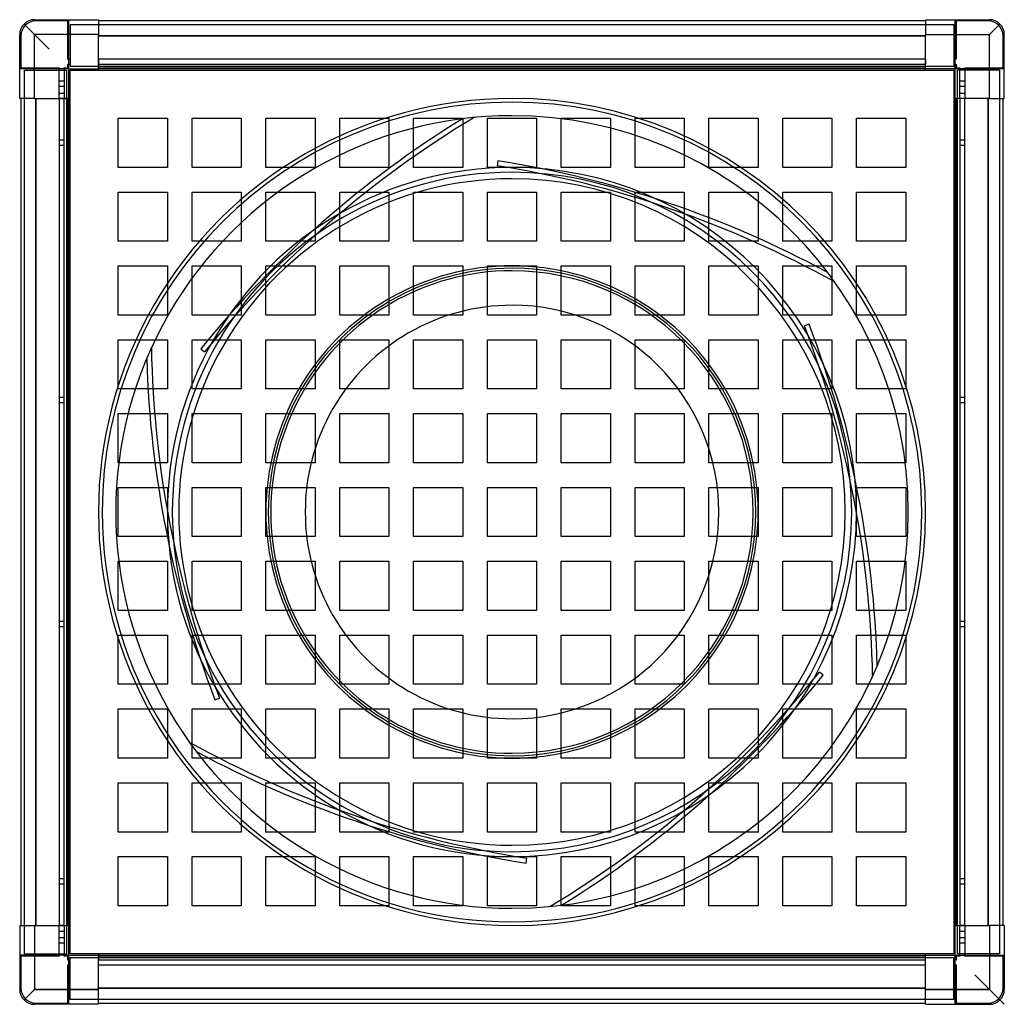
# Model space of a CAD drawing. Header units: millimetres. Extents: x -400 to 400, y -400 to 400.
import ezdxf

# ---------------------------------------------------------------- set-up
doc = ezdxf.new("R2010")
doc.units = ezdxf.units.MM
doc.layers.add('HIDDEN', color=7, linetype='Continuous')
doc.layers.add('THICK', color=7, linetype='Continuous')

msp = doc.modelspace()

# ---------------------------------------------------------------- linework, layer by layer
at = {"layer": 'HIDDEN'}
for p, q in [((-388, 388), (-396.49, 396.49)), ((-388, 400), (-388, 400)), ((-388, 400), (-388, 400)), ((-387, 399), (-387, 399)), ((-361, 399), (-387, 399)), ((-361, 399), (-361, 399)), ((-361, 368), (-361, 399)), ((-360, 400), (-360, 400)), ((-360, 400), (-360, 400)), ((-360, 360), (-360, 400)), ((-359, 396), (359, 396)), ((-359, 396), (-359, 362)), ((-359, 396), (-359, 396)), ((-336, 400), (-336, 400)), ((-336, 400), (-336, 400)), ((-336, 399), (-336, 399)), ((-336, 399), (-336, 399)), ((336, 400), (336, 400)), ((336, 400), (336, 400)), ((336, 399), (336, 399)), ((336, 399), (336, 399)), ((359, 396), (359, 396)), ((359, 396), (359, 362)), ((360, 400), (360, 400)), ((360, 360), (360, 400)), ((360, 400), (360, 400)), ((361, 399), (361, 399)), ((387, 399), (361, 399)), ((361, 399), (361, 368)), ((387, 399), (387, 399)), ((388, 400), (388, 400)), ((388, 400), (388, 400)), ((388, 388), (396.49, 396.49)), ((-400, 388), (-400, 388)), ((-400, 388), (-400, 388)), ((-399, 387), (-399, 387)), ((-399, 387), (-399, 361)), ((-388, 336), (-388, 388)), ((-336, 388), (-388, 388)), ((-336, 387), (336, 387)), ((336, 388), (388, 388)), ((388, 336), (388, 388)), ((399, 387), (399, 387)), ((399, 361), (399, 387)), ((400, 388), (400, 388)), ((400, 388), (400, 388)), ((-399, 361), (-368, 361)), ((-399, 361), (-399, 361)), ((-368, 361), (-368, 360)), ((-368, 361), (-368, 361)), ((-364, 361), (-364, 361)), ((-364, 360), (-364, 361)), ((-364, 361), (-361, 361)), ((-361, 368), (-361, 368)), ((-360, 368), (-361, 368)), ((-361, 364), (-360, 364)), ((-361, 364), (-361, 364)), ((-361, 361), (-361, 364)), ((-361, 361), (-361, 361)), ((-360, 368), (-359, 368)), ((-360, 364), (-359, 364)), ((-359, 368), (-359, 368)), ((-359, 364), (-359, 364)), ((359, 362), (-359, 362)), ((-359, 362), (-359, 362)), ((-336, 368), (-336, 368)), ((-336, 368), (-336, 368)), ((-336, 368), (-336, 368)), ((-336, 368), (-336, 364)), ((-336, 368), (-336, 368)), ((336, 368), (-336, 368)), ((-336, 364), (-336, 364)), ((-336, 364), (-336, 364)), ((-336, 364), (336, 364)), ((-336, 364), (-336, 364)), ((-336, 364), (-336, 361)), ((-336, 364), (-336, 364)), ((-336, 361), (-336, 361)), ((-336, 361), (-336, 361)), ((-336, 361), (-336, 360)), ((-336, 361), (-336, 361)), ((-336, 361), (-336, 361)), ((336, 368), (336, 368)), ((336, 368), (336, 368)), ((336, 368), (336, 368)), ((336, 368), (336, 364)), ((336, 368), (336, 368)), ((336, 364), (336, 364)), ((336, 364), (336, 364)), ((336, 361), (336, 364)), ((336, 364), (336, 364)), ((336, 364), (336, 364)), ((336, 361), (336, 361)), ((336, 361), (336, 361)), ((336, 360), (336, 361)), ((336, 361), (336, 361)), ((336, 361), (336, 361)), ((359, 368), (359, 368)), ((360, 368), (359, 368)), ((359, 364), (359, 364)), ((360, 364), (359, 364)), ((359, 362), (359, 362)), ((361, 368), (360, 368)), ((360, 364), (361, 364)), ((361, 368), (361, 368)), ((361, 364), (361, 364)), ((361, 364), (361, 361)), ((361, 361), (361, 361)), ((361, 361), (364, 361)), ((364, 361), (364, 360)), ((364, 361), (364, 361)), ((368, 361), (368, 361)), ((368, 360), (368, 361)), ((368, 361), (399, 361)), ((399, 361), (399, 361)), ((-400, 360), (-400, 360)), ((-400, 360), (-400, 360)), ((-360, 360), (-400, 360)), ((-396, 359), (-396, 359)), ((-396, 359), (-362, 359)), ((-396, -359), (-396, 359)), ((-368, 359), (-368, 360)), ((-368, 336), (-368, 359)), ((-368, 359), (-368, 359)), ((-364, 360), (-364, 359)), ((-364, 359), (-364, 336)), ((-364, 359), (-364, 359)), ((-362, 359), (-362, 359)), ((-362, 359), (-362, -359)), ((-360, 360), (-360, 360)), ((-360, 360), (-360, 360)), ((-360, 360), (-360, 360)), ((-360, 360), (-360, 360)), ((-360, 360), (-360, 360)), ((-359, 359), (-359, 359)), ((-359, 359), (-359, 359)), ((336, 360), (-336, 360)), ((-336, 360), (-336, 360)), ((-336, 360), (-336, 360)), ((-336, 360), (-336, 360)), ((-336, 360), (-336, 360)), ((-336, 360), (-336, 360)), ((-336, 360), (-336, 360)), ((-336, 359), (-336, 359)), ((-336, 359), (-336, 359)), ((336, 360), (336, 360)), ((336, 360), (336, 360)), ((336, 360), (336, 360)), ((336, 360), (336, 360)), ((336, 360), (336, 360)), ((336, 360), (336, 360)), ((336, 359), (336, 359)), ((336, 359), (336, 359)), ((359, 359), (359, 359)), ((359, 359), (359, 359)), ((360, 360), (360, 360)), ((360, 360), (360, 360)), ((400, 360), (360, 360)), ((360, 360), (360, 360)), ((360, 360), (360, 360)), ((360, 360), (360, 360)), ((362, 359), (362, 359)), ((396, 359), (362, 359)), ((362, -359), (362, 359)), ((364, 359), (364, 360)), ((364, 336), (364, 359)), ((364, 359), (364, 359)), ((368, 360), (368, 359)), ((368, 359), (368, 336)), ((368, 359), (368, 359)), ((396, 359), (396, 359)), ((396, 359), (396, -359)), ((400, 360), (400, 360)), ((400, 360), (400, 360)), ((-364, 350), (-368, 350)), ((-364, 350), (-368, 350)), ((-368, 346), (-364, 346)), ((-368, 346), (-364, 346)), ((368, 350), (364, 350)), ((368, 350), (364, 350)), ((364, 346), (368, 346)), ((364, 346), (368, 346)), ((-364, 340), (-368, 340)), ((-368, 340), (-368, 340)), ((-364, 340), (-364, 340)), ((368, 340), (364, 340)), ((364, 340), (364, 340)), ((368, 340), (368, 340)), ((387, 336), (387, -336)), ((-400, 336), (-400, 336)), ((-400, 336), (-400, 336)), ((-399, 336), (-399, 336)), ((-399, 336), (-399, 336)), ((-387, -336), (-387, 336)), ((-368, 336), (-368, 336)), ((-364, 336), (-368, 336)), ((-368, 336), (-368, -336)), ((-368, 336), (-368, 336)), ((-368, 336), (-368, 336)), ((-368, 336), (-368, 336)), ((-364, 336), (-364, 336)), ((-364, 336), (-364, 336)), ((-364, -336), (-364, 336)), ((-361, 336), (-364, 336)), ((-364, 336), (-364, 336)), ((-364, 336), (-364, 336)), ((-361, 336), (-361, 336)), ((-361, 336), (-361, 336)), ((-360, 336), (-361, 336)), ((-361, 336), (-361, 336)), ((-361, 336), (-361, 336)), ((-360, 336), (-360, 336)), ((-360, 336), (-360, 336)), ((-360, 336), (-360, 336)), ((-360, 336), (-360, 336)), ((-360, 336), (-360, 336)), ((-360, 336), (-360, 336)), ((-360, 336), (-360, -336)), ((-359, 336), (-359, 336)), ((-359, 336), (-359, 336)), ((359, 336), (359, 336)), ((359, 336), (359, 336)), ((360, 336), (360, 336)), ((360, 336), (360, 336)), ((361, 336), (360, 336)), ((360, 336), (360, 336)), ((360, 336), (360, 336)), ((360, 336), (360, 336)), ((360, 336), (360, 336)), ((360, -336), (360, 336)), ((364, 336), (361, 336)), ((361, 336), (361, 336)), ((361, 336), (361, 336)), ((361, 336), (361, 336)), ((361, 336), (361, 336)), ((364, 336), (364, 336)), ((368, 336), (364, 336)), ((364, 336), (364, -336)), ((364, 336), (364, 336)), ((364, 336), (364, 336)), ((364, 336), (364, 336)), ((368, 336), (368, 336)), ((368, 336), (368, 336)), ((368, -336), (368, 336)), ((368, 336), (368, 336)), ((368, 336), (368, 336)), ((399, 336), (399, 336)), ((399, 336), (399, 336)), ((400, 336), (400, 336)), ((400, 336), (400, 336)), ((-30.83, 320.52), (-30.83, 320.52)), ((-320, 320), (-320, 320)), ((-280, 320), (-280, 320)), ((-260, 320), (-260, 320)), ((-220, 320), (-220, 320)), ((-200, 320), (-200, 320)), ((-160, 320), (-160, 320)), ((-140, 320), (-140, 320)), ((-100, 320), (-100, 320)), ((-80, 320), (-80, 320)), ((-40.25, 319.47), (-40.25, 319.47)), ((-40, 320), (-40, 320)), ((-20, 320), (-20, 320)), ((20, 320), (20, 320)), ((40, 320), (40, 320)), ((80, 320), (80, 320)), ((100, 320), (100, 320)), ((140, 320), (140, 320)), ((160, 320), (160, 320)), ((200, 320), (200, 320)), ((220, 320), (220, 320)), ((260, 320), (260, 320)), ((280, 320), (280, 320)), ((320, 320), (320, 320)), ((-364, 302), (-368, 302)), ((-364, 302), (-368, 302)), ((-368, 298), (-364, 298)), ((-368, 298), (-364, 298)), ((368, 302), (364, 302)), ((368, 302), (364, 302)), ((364, 298), (368, 298)), ((364, 298), (368, 298)), ((-11.51, 285.31), (-12.13, 281.36)), ((-12.13, 281.36), (-12.13, 281.36)), ((-11.51, 285.31), (-11.51, 285.31)), ((-320, 280), (-320, 280)), ((-280, 280), (-280, 280)), ((-260, 280), (-260, 280)), ((-220, 280), (-220, 280)), ((-200, 280), (-200, 280)), ((-160, 280), (-160, 280)), ((-140, 280), (-140, 280)), ((-100, 280), (-100, 280)), ((-80, 280), (-80, 280)), ((-40, 280), (-40, 280)), ((-20, 280), (-20, 280)), ((20, 280), (20, 280)), ((40, 280), (40, 280)), ((80, 280), (80, 280)), ((100, 280), (100, 280)), ((140, 280), (140, 280)), ((160, 280), (160, 280)), ((200, 280), (200, 280)), ((220, 280), (220, 280)), ((260, 280), (260, 280)), ((280, 280), (280, 280)), ((320, 280), (320, 280)), ((-320, 260), (-320, 260)), ((-280, 260), (-280, 260)), ((-260, 260), (-260, 260)), ((-220, 260), (-220, 260)), ((-200, 260), (-200, 260)), ((-160, 260), (-160, 260)), ((-140, 260), (-140, 260)), ((-100, 260), (-100, 260)), ((-80, 260), (-80, 260)), ((-40, 260), (-40, 260)), ((-20, 260), (-20, 260)), ((20, 260), (20, 260)), ((40, 260), (40, 260)), ((80, 260), (80, 260)), ((100, 260), (100, 260)), ((140, 260), (140, 260)), ((160, 260), (160, 260)), ((200, 260), (200, 260)), ((220, 260), (220, 260)), ((260, 260), (260, 260)), ((280, 260), (280, 260)), ((320, 260), (320, 260)), ((-320, 220), (-320, 220)), ((-280, 220), (-280, 220)), ((-260, 220), (-260, 220)), ((-220, 220), (-220, 220)), ((-200, 220), (-200, 220)), ((-160, 220), (-160, 220)), ((-140, 220), (-140, 220)), ((-100, 220), (-100, 220)), ((-80, 220), (-80, 220)), ((-40, 220), (-40, 220)), ((-20, 220), (-20, 220)), ((20, 220), (20, 220)), ((40, 220), (40, 220)), ((80, 220), (80, 220)), ((100, 220), (100, 220)), ((140, 220), (140, 220)), ((160, 220), (160, 220)), ((200, 220), (200, 220)), ((220, 220), (220, 220)), ((260, 220), (260, 220)), ((280, 220), (280, 220)), ((320, 220), (320, 220)), ((-320, 200), (-320, 200)), ((-280, 200), (-280, 200)), ((-260, 200), (-260, 200)), ((-220, 200), (-220, 200)), ((-200, 200), (-200, 200)), ((-160, 200), (-160, 200)), ((-140, 200), (-140, 200)), ((-100, 200), (-100, 200)), ((-80, 200), (-80, 200)), ((-40, 200), (-40, 200)), ((-20, 200), (-20, 200)), ((20, 200), (20, 200)), ((40, 200), (40, 200)), ((80, 200), (80, 200)), ((100, 200), (100, 200)), ((140, 200), (140, 200)), ((160, 200), (160, 200)), ((200, 200), (200, 200)), ((220, 200), (220, 200)), ((256.55, 194.59), (256.55, 194.59)), ((260, 200), (260, 200)), ((280, 200), (280, 200)), ((320, 200), (320, 200)), ((262.16, 186.96), (262.16, 186.96)), ((-320, 160), (-320, 160)), ((-280, 160), (-280, 160)), ((-260, 160), (-260, 160)), ((-220, 160), (-220, 160)), ((-200, 160), (-200, 160)), ((-160, 160), (-160, 160)), ((-140, 160), (-140, 160)), ((-100, 160), (-100, 160)), ((-80, 160), (-80, 160)), ((-40, 160), (-40, 160)), ((-20, 160), (-20, 160)), ((20, 160), (20, 160)), ((40, 160), (40, 160)), ((80, 160), (80, 160)), ((100, 160), (100, 160)), ((140, 160), (140, 160)), ((160, 160), (160, 160)), ((200, 160), (200, 160)), ((220, 160), (220, 160)), ((241.33, 152.62), (237.6, 151.19)), ((241.33, 152.62), (241.33, 152.62)), ((260, 160), (260, 160)), ((280, 160), (280, 160)), ((320, 160), (320, 160)), ((237.6, 151.19), (237.6, 151.19)), ((-320, 140), (-320, 140)), ((-280, 140), (-280, 140)), ((-260, 140), (-260, 140)), ((-220, 140), (-220, 140)), ((-200, 140), (-200, 140)), ((-160, 140), (-160, 140)), ((-140, 140), (-140, 140)), ((-100, 140), (-100, 140)), ((-80, 140), (-80, 140)), ((-40, 140), (-40, 140)), ((-20, 140), (-20, 140)), ((20, 140), (20, 140)), ((40, 140), (40, 140)), ((80, 140), (80, 140)), ((100, 140), (100, 140)), ((140, 140), (140, 140)), ((160, 140), (160, 140)), ((200, 140), (200, 140)), ((220, 140), (220, 140)), ((260, 140), (260, 140)), ((280, 140), (280, 140)), ((320, 140), (320, 140)), ((-292.99, 133.56), (-292.99, 133.56)), ((-252.84, 132.69), (-252.84, 132.69)), ((-252.84, 132.69), (-249.73, 130.17)), ((-249.73, 130.17), (-249.73, 130.17)), ((-296.8, 124.88), (-296.8, 124.88)), ((-320, 100), (-320, 100)), ((-280, 100), (-280, 100)), ((-260, 100), (-260, 100)), ((-220, 100), (-220, 100)), ((-200, 100), (-200, 100)), ((-160, 100), (-160, 100)), ((-140, 100), (-140, 100)), ((-100, 100), (-100, 100)), ((-80, 100), (-80, 100)), ((-40, 100), (-40, 100)), ((-20, 100), (-20, 100)), ((20, 100), (20, 100)), ((40, 100), (40, 100)), ((80, 100), (80, 100)), ((100, 100), (100, 100)), ((140, 100), (140, 100)), ((160, 100), (160, 100)), ((200, 100), (200, 100)), ((220, 100), (220, 100)), ((260, 100), (260, 100)), ((280, 100), (280, 100)), ((320, 100), (320, 100)), ((-364, 93), (-368, 93)), ((-364, 93), (-368, 93)), ((-368, 89), (-364, 89)), ((-368, 89), (-364, 89)), ((368, 93), (364, 93)), ((368, 93), (364, 93)), ((364, 89), (368, 89)), ((364, 89), (368, 89)), ((140, 80), (140, 80)), ((160, 80), (160, 80)), ((200, 80), (200, 80)), ((220, 80), (220, 80)), ((260, 80), (260, 80)), ((280, 80), (280, 80)), ((320, 80), (320, 80)), ((-320, 80), (-320, 80)), ((-280, 80), (-280, 80)), ((-260, 80), (-260, 80)), ((-220, 80), (-220, 80)), ((-200, 80), (-200, 80)), ((-160, 80), (-160, 80)), ((-140, 80), (-140, 80)), ((-100, 80), (-100, 80)), ((-80, 80), (-80, 80)), ((-40, 80), (-40, 80)), ((-20, 80), (-20, 80)), ((20, 80), (20, 80)), ((40, 80), (40, 80)), ((80, 80), (80, 80)), ((100, 80), (100, 80)), ((80, 40), (80, 40)), ((100, 40), (100, 40)), ((140, 40), (140, 40)), ((160, 40), (160, 40)), ((200, 40), (200, 40)), ((220, 40), (220, 40)), ((260, 40), (260, 40)), ((280, 40), (280, 40)), ((320, 40), (320, 40)), ((-320, 40), (-320, 40)), ((-280, 40), (-280, 40)), ((-260, 40), (-260, 40)), ((-220, 40), (-220, 40)), ((-200, 40), (-200, 40)), ((-160, 40), (-160, 40)), ((-140, 40), (-140, 40)), ((-100, 40), (-100, 40)), ((-80, 40), (-80, 40)), ((-40, 40), (-40, 40)), ((-20, 40), (-20, 40)), ((20, 40), (20, 40)), ((40, 40), (40, 40)), ((-320, 20), (-320, 20)), ((-280, 20), (-280, 20)), ((-260, 20), (-260, 20)), ((-220, 20), (-220, 20)), ((-200, 20), (-200, 20)), ((-160, 20), (-160, 20)), ((-140, 20), (-140, 20)), ((-100, 20), (-100, 20)), ((-80, 20), (-80, 20)), ((-40, 20), (-40, 20)), ((-20, 20), (-20, 20)), ((20, 20), (20, 20)), ((40, 20), (40, 20)), ((80, 20), (80, 20)), ((100, 20), (100, 20)), ((140, 20), (140, 20)), ((160, 20), (160, 20)), ((200, 20), (200, 20)), ((220, 20), (220, 20)), ((260, 20), (260, 20)), ((280, 20), (280, 20)), ((320, 20), (320, 20)), ((-320, -20), (-320, -20)), ((-280, -20), (-280, -20)), ((-260, -20), (-260, -20)), ((-220, -20), (-220, -20)), ((-200, -20), (-200, -20)), ((-160, -20), (-160, -20)), ((-140, -20), (-140, -20)), ((-100, -20), (-100, -20)), ((-80, -20), (-80, -20)), ((-40, -20), (-40, -20)), ((-20, -20), (-20, -20)), ((20, -20), (20, -20)), ((40, -20), (40, -20)), ((80, -20), (80, -20)), ((100, -20), (100, -20)), ((140, -20), (140, -20)), ((160, -20), (160, -20)), ((200, -20), (200, -20)), ((220, -20), (220, -20)), ((260, -20), (260, -20)), ((280, -20), (280, -20)), ((320, -20), (320, -20)), ((-280, -40), (-280, -40)), ((-260, -40), (-260, -40)), ((-220, -40), (-220, -40)), ((-200, -40), (-200, -40)), ((-160, -40), (-160, -40)), ((-140, -40), (-140, -40)), ((-100, -40), (-100, -40)), ((-80, -40), (-80, -40)), ((-40, -40), (-40, -40)), ((-20, -40), (-20, -40)), ((20, -40), (20, -40)), ((40, -40), (40, -40)), ((80, -40), (80, -40)), ((100, -40), (100, -40)), ((140, -40), (140, -40)), ((160, -40), (160, -40)), ((200, -40), (200, -40)), ((220, -40), (220, -40)), ((260, -40), (260, -40)), ((280, -40), (280, -40)), ((320, -40), (320, -40)), ((-320, -40), (-320, -40)), ((-320, -80), (-320, -80)), ((-280, -80), (-280, -80)), ((-260, -80), (-260, -80)), ((-220, -80), (-220, -80)), ((-200, -80), (-200, -80)), ((-160, -80), (-160, -80)), ((-140, -80), (-140, -80)), ((-100, -80), (-100, -80)), ((-80, -80), (-80, -80)), ((-40, -80), (-40, -80)), ((-20, -80), (-20, -80)), ((20, -80), (20, -80)), ((40, -80), (40, -80)), ((80, -80), (80, -80)), ((100, -80), (100, -80)), ((140, -80), (140, -80)), ((160, -80), (160, -80)), ((200, -80), (200, -80)), ((220, -80), (220, -80)), ((260, -80), (260, -80)), ((280, -80), (280, -80)), ((320, -80), (320, -80)), ((-364, -89), (-368, -89)), ((-364, -89), (-368, -89)), ((-368, -93), (-364, -93)), ((-368, -93), (-364, -93)), ((368, -89), (364, -89)), ((368, -89), (364, -89)), ((364, -93), (368, -93)), ((364, -93), (368, -93)), ((-320, -100), (-320, -100)), ((-280, -100), (-280, -100)), ((-260, -100), (-260, -100)), ((-220, -100), (-220, -100)), ((-200, -100), (-200, -100)), ((-160, -100), (-160, -100)), ((-140, -100), (-140, -100)), ((-100, -100), (-100, -100)), ((-80, -100), (-80, -100)), ((-40, -100), (-40, -100)), ((-20, -100), (-20, -100)), ((20, -100), (20, -100)), ((40, -100), (40, -100)), ((80, -100), (80, -100)), ((100, -100), (100, -100)), ((140, -100), (140, -100)), ((160, -100), (160, -100)), ((200, -100), (200, -100)), ((220, -100), (220, -100)), ((260, -100), (260, -100)), ((280, -100), (280, -100)), ((320, -100), (320, -100)), ((296.8, -124.88), (296.8, -124.88)), ((252.84, -132.69), (249.73, -130.17)), ((249.73, -130.17), (249.73, -130.17)), ((252.84, -132.69), (252.84, -132.69)), ((292.99, -133.56), (292.99, -133.56)), ((-320, -140), (-320, -140)), ((-280, -140), (-280, -140)), ((-260, -140), (-260, -140)), ((-220, -140), (-220, -140)), ((-200, -140), (-200, -140)), ((-160, -140), (-160, -140)), ((-140, -140), (-140, -140)), ((-100, -140), (-100, -140)), ((-80, -140), (-80, -140)), ((-40, -140), (-40, -140)), ((-20, -140), (-20, -140)), ((20, -140), (20, -140)), ((40, -140), (40, -140)), ((80, -140), (80, -140)), ((100, -140), (100, -140)), ((140, -140), (140, -140)), ((160, -140), (160, -140)), ((200, -140), (200, -140)), ((220, -140), (220, -140)), ((260, -140), (260, -140)), ((280, -140), (280, -140)), ((320, -140), (320, -140)), ((-241.33, -152.62), (-237.6, -151.19)), ((-237.6, -151.19), (-237.6, -151.19)), ((-320, -160), (-320, -160)), ((-280, -160), (-280, -160)), ((-260, -160), (-260, -160)), ((-241.33, -152.62), (-241.33, -152.62)), ((-220, -160), (-220, -160)), ((-200, -160), (-200, -160)), ((-160, -160), (-160, -160)), ((-140, -160), (-140, -160)), ((-100, -160), (-100, -160)), ((-80, -160), (-80, -160)), ((-40, -160), (-40, -160)), ((-20, -160), (-20, -160)), ((20, -160), (20, -160)), ((40, -160), (40, -160)), ((80, -160), (80, -160)), ((100, -160), (100, -160)), ((140, -160), (140, -160)), ((160, -160), (160, -160)), ((200, -160), (200, -160)), ((220, -160), (220, -160)), ((260, -160), (260, -160)), ((280, -160), (280, -160)), ((320, -160), (320, -160)), ((-262.16, -186.96), (-262.16, -186.96)), ((-320, -200), (-320, -200)), ((-280, -200), (-280, -200)), ((-260, -200), (-260, -200)), ((-256.55, -194.59), (-256.55, -194.59)), ((-220, -200), (-220, -200)), ((-200, -200), (-200, -200)), ((-160, -200), (-160, -200)), ((-140, -200), (-140, -200)), ((-100, -200), (-100, -200)), ((-80, -200), (-80, -200)), ((-40, -200), (-40, -200)), ((-20, -200), (-20, -200)), ((20, -200), (20, -200)), ((40, -200), (40, -200)), ((80, -200), (80, -200)), ((100, -200), (100, -200)), ((140, -200), (140, -200)), ((160, -200), (160, -200)), ((200, -200), (200, -200)), ((220, -200), (220, -200)), ((260, -200), (260, -200)), ((280, -200), (280, -200)), ((320, -200), (320, -200)), ((-320, -220), (-320, -220)), ((-280, -220), (-280, -220)), ((-260, -220), (-260, -220)), ((-220, -220), (-220, -220)), ((-200, -220), (-200, -220)), ((-160, -220), (-160, -220)), ((-140, -220), (-140, -220)), ((-100, -220), (-100, -220)), ((-80, -220), (-80, -220)), ((-40, -220), (-40, -220)), ((-20, -220), (-20, -220)), ((20, -220), (20, -220)), ((40, -220), (40, -220)), ((80, -220), (80, -220)), ((100, -220), (100, -220)), ((140, -220), (140, -220)), ((160, -220), (160, -220)), ((200, -220), (200, -220)), ((220, -220), (220, -220)), ((260, -220), (260, -220)), ((280, -220), (280, -220)), ((320, -220), (320, -220)), ((-320, -260), (-320, -260)), ((-280, -260), (-280, -260)), ((-260, -260), (-260, -260)), ((-220, -260), (-220, -260)), ((-200, -260), (-200, -260)), ((-160, -260), (-160, -260)), ((-140, -260), (-140, -260)), ((-100, -260), (-100, -260)), ((-80, -260), (-80, -260)), ((-40, -260), (-40, -260)), ((-20, -260), (-20, -260)), ((20, -260), (20, -260)), ((40, -260), (40, -260)), ((80, -260), (80, -260)), ((100, -260), (100, -260)), ((140, -260), (140, -260)), ((160, -260), (160, -260)), ((200, -260), (200, -260)), ((220, -260), (220, -260)), ((260, -260), (260, -260)), ((280, -260), (280, -260)), ((320, -260), (320, -260)), ((-320, -280), (-320, -280)), ((-280, -280), (-280, -280)), ((-260, -280), (-260, -280)), ((-220, -280), (-220, -280)), ((-200, -280), (-200, -280)), ((-160, -280), (-160, -280)), ((-140, -280), (-140, -280)), ((-100, -280), (-100, -280)), ((-80, -280), (-80, -280)), ((-40, -280), (-40, -280)), ((-20, -280), (-20, -280)), ((20, -280), (20, -280)), ((40, -280), (40, -280)), ((80, -280), (80, -280)), ((100, -280), (100, -280)), ((140, -280), (140, -280)), ((160, -280), (160, -280)), ((200, -280), (200, -280)), ((220, -280), (220, -280)), ((260, -280), (260, -280)), ((280, -280), (280, -280)), ((320, -280), (320, -280)), ((11.51, -285.31), (12.13, -281.36)), ((11.51, -285.31), (11.51, -285.31)), ((12.13, -281.36), (12.13, -281.36)), ((-364, -298), (-368, -298)), ((-364, -298), (-368, -298)), ((-368, -302), (-364, -302)), ((-368, -302), (-364, -302)), ((368, -298), (364, -298)), ((368, -298), (364, -298)), ((364, -302), (368, -302)), ((364, -302), (368, -302)), ((-320, -320), (-320, -320)), ((-280, -320), (-280, -320)), ((-260, -320), (-260, -320)), ((-220, -320), (-220, -320)), ((-200, -320), (-200, -320)), ((-160, -320), (-160, -320)), ((-140, -320), (-140, -320)), ((-100, -320), (-100, -320)), ((-80, -320), (-80, -320)), ((-40, -320), (-40, -320)), ((-20, -320), (-20, -320)), ((20, -320), (20, -320)), ((40, -320), (40, -320)), ((40.25, -319.47), (40.25, -319.47)), ((80, -320), (80, -320)), ((100, -320), (100, -320)), ((140, -320), (140, -320)), ((160, -320), (160, -320)), ((200, -320), (200, -320)), ((220, -320), (220, -320)), ((260, -320), (260, -320)), ((280, -320), (280, -320)), ((320, -320), (320, -320)), ((30.83, -320.52), (30.83, -320.52)), ((-400, -336), (-400, -336)), ((-400, -336), (-400, -336)), ((-399, -336), (-399, -336)), ((-399, -336), (-399, -336)), ((-388, -336), (-388, -388)), ((-368, -336), (-368, -336)), ((-364, -336), (-368, -336)), ((-368, -336), (-368, -336)), ((-368, -336), (-368, -336)), ((-368, -336), (-368, -336)), ((-364, -336), (-364, -336)), ((-364, -336), (-364, -336)), ((-364, -336), (-361, -336)), ((-364, -336), (-364, -336)), ((-364, -336), (-364, -336)), ((-361, -336), (-361, -336)), ((-361, -336), (-361, -336)), ((-361, -336), (-360, -336)), ((-361, -336), (-361, -336)), ((-361, -336), (-361, -336)), ((-360, -336), (-360, -336)), ((-360, -336), (-360, -336)), ((-360, -336), (-360, -336)), ((-360, -336), (-360, -336)), ((-360, -336), (-360, -336)), ((-360, -336), (-360, -336)), ((-359, -336), (-359, -336)), ((-359, -336), (-359, -336)), ((359, -336), (359, -336)), ((359, -336), (359, -336)), ((360, -336), (360, -336)), ((360, -336), (361, -336)), ((360, -336), (360, -336)), ((360, -336), (360, -336)), ((360, -336), (360, -336)), ((360, -336), (360, -336)), ((360, -336), (360, -336)), ((361, -336), (364, -336)), ((361, -336), (361, -336)), ((361, -336), (361, -336)), ((361, -336), (361, -336)), ((361, -336), (361, -336)), ((364, -359), (364, -336)), ((364, -336), (364, -336)), ((364, -336), (364, -336)), ((368, -336), (364, -336)), ((364, -336), (364, -336)), ((364, -336), (364, -336)), ((368, -336), (368, -359)), ((368, -336), (368, -336)), ((368, -336), (368, -336)), ((368, -336), (368, -336)), ((368, -336), (368, -336)), ((388, -336), (388, -388)), ((399, -336), (399, -336)), ((399, -336), (399, -336)), ((400, -336), (400, -336)), ((400, -336), (400, -336)), ((-368, -359), (-368, -336)), ((-368, -340.5), (-364, -340.5)), ((-368, -340.5), (-368, -340.5)), ((-364, -336), (-364, -359)), ((-364, -340.5), (-364, -340.5)), ((364, -340.5), (368, -340.5)), ((364, -340.5), (364, -340.5)), ((368, -340.5), (368, -340.5)), ((-364, -346), (-368, -346)), ((-364, -346), (-368, -346)), ((-368, -350), (-364, -350)), ((-368, -350), (-364, -350)), ((368, -346), (364, -346)), ((368, -346), (364, -346)), ((364, -350), (368, -350)), ((364, -350), (368, -350)), ((-400, -360), (-400, -360)), ((-360, -360), (-400, -360)), ((-400, -360), (-400, -360)), ((-396, -359), (-362, -359)), ((-396, -359), (-396, -359)), ((-368, -360), (-368, -359)), ((-368, -359), (-368, -359)), ((-368, -360), (-368, -361)), ((-364, -359), (-364, -359)), ((-364, -360), (-364, -359)), ((-364, -361), (-364, -360)), ((-362, -359), (-362, -359)), ((-360, -360), (-360, -360)), ((-360, -400), (-360, -360)), ((-360, -360), (-360, -360)), ((-360, -360), (-360, -360)), ((-360, -360), (-360, -360)), ((-360, -360), (-360, -360)), ((-359, -359), (-359, -359)), ((-359, -359), (-359, -359)), ((-336, -359), (-336, -359)), ((-336, -359), (-336, -359)), ((-336, -360), (-336, -360)), ((-336, -360), (-336, -361)), ((-336, -360), (-336, -360)), ((-336, -360), (-336, -360)), ((-336, -360), (-336, -360)), ((-336, -360), (-336, -360)), ((-336, -360), (-336, -360)), ((-336, -360), (336, -360)), ((336, -359), (336, -359)), ((336, -359), (336, -359)), ((336, -361), (336, -360)), ((336, -360), (336, -360)), ((336, -360), (336, -360)), ((336, -360), (336, -360)), ((336, -360), (336, -360)), ((336, -360), (336, -360)), ((336, -360), (336, -360)), ((359, -359), (359, -359)), ((359, -359), (359, -359)), ((360, -360), (360, -360)), ((360, -400), (360, -360)), ((360, -360), (360, -360)), ((360, -360), (400, -360)), ((360, -360), (360, -360)), ((360, -360), (360, -360)), ((360, -360), (360, -360)), ((396, -359), (362, -359)), ((362, -359), (362, -359)), ((364, -360), (364, -359)), ((364, -359), (364, -359)), ((364, -360), (364, -361)), ((368, -359), (368, -359)), ((368, -360), (368, -359)), ((368, -361), (368, -360)), ((396, -359), (396, -359)), ((400, -360), (400, -360)), ((400, -360), (400, -360)), ((-399, -361), (-399, -361)), ((-399, -361), (-399, -387)), ((-368, -361), (-399, -361)), ((-368, -361), (-368, -361)), ((-364, -361), (-364, -361)), ((-361, -361), (-364, -361)), ((-361, -361), (-361, -361)), ((-361, -364), (-361, -361)), ((-361, -364), (-361, -364)), ((-360, -364), (-361, -364)), ((-361, -368), (-360, -368)), ((-361, -368), (-361, -368)), ((-361, -399), (-361, -368)), ((-360, -364), (-359, -364)), ((-359, -368), (-360, -368)), ((-359, -396), (-359, -362)), ((-359, -362), (-359, -362)), ((-359, -362), (359, -362)), ((-359, -364), (-359, -364)), ((-359, -368), (-359, -368)), ((-336, -361), (-336, -364)), ((-336, -361), (-336, -361)), ((-336, -361), (-336, -361)), ((-336, -361), (-336, -361)), ((-336, -361), (-336, -361)), ((-336, -364), (-336, -364)), ((-336, -364), (-336, -364)), ((-336, -364), (-336, -364)), ((-336, -364), (-336, -364)), ((336, -364), (-336, -364)), ((-336, -368), (-336, -364)), ((-336, -368), (-336, -368)), ((-336, -368), (-336, -368)), ((-336, -368), (336, -368)), ((-336, -368), (-336, -368)), ((-336, -368), (-336, -368)), ((336, -364), (336, -361)), ((336, -361), (336, -361)), ((336, -361), (336, -361)), ((336, -361), (336, -361)), ((336, -361), (336, -361)), ((336, -364), (336, -364)), ((336, -364), (336, -364)), ((336, -364), (336, -364)), ((336, -368), (336, -364)), ((336, -364), (336, -364)), ((336, -368), (336, -368)), ((336, -368), (336, -368)), ((336, -368), (336, -368)), ((336, -368), (336, -368)), ((359, -396), (359, -362)), ((359, -362), (359, -362)), ((359, -364), (359, -364)), ((359, -364), (360, -364)), ((359, -368), (359, -368)), ((360, -368), (359, -368)), ((361, -364), (360, -364)), ((360, -368), (361, -368)), ((361, -361), (361, -361)), ((364, -361), (361, -361)), ((361, -361), (361, -364)), ((361, -364), (361, -364)), ((361, -368), (361, -368)), ((361, -368), (361, -399)), ((364, -361), (364, -361)), ((368, -361), (368, -361)), ((399, -361), (368, -361)), ((399, -361), (399, -361)), ((399, -387), (399, -361)), ((396.49, -396.49), (376, -376)), ((-400, -388), (-400, -388)), ((-400, -388), (-400, -388)), ((-399, -387), (-399, -387)), ((-388, -388), (-396.49, -396.49)), ((-336, -388), (-388, -388)), ((336, -387), (-336, -387)), ((388, -388), (336, -388)), ((399, -387), (399, -387)), ((400, -388), (400, -388)), ((400, -388), (400, -388)), ((-388, -400), (-388, -400)), ((-388, -400), (-388, -400)), ((-387, -399), (-387, -399)), ((-387, -399), (-361, -399)), ((-361, -399), (-361, -399)), ((-360, -400), (-360, -400)), ((-360, -400), (-360, -400)), ((-359, -396), (-359, -396)), ((359, -396), (-359, -396)), ((-336, -399), (-336, -399)), ((-336, -399), (-336, -399)), ((-336, -400), (-336, -400)), ((-336, -400), (-336, -400)), ((336, -399), (336, -399)), ((336, -399), (336, -399)), ((336, -400), (336, -400)), ((336, -400), (336, -400)), ((359, -396), (359, -396)), ((360, -400), (360, -400)), ((360, -400), (360, -400)), ((361, -399), (387, -399)), ((361, -399), (361, -399)), ((387, -399), (387, -399)), ((388, -400), (388, -400)), ((388, -400), (388, -400))]:
    msp.add_line(p, q, dxfattribs=at)
for centre, radius, start, end in [((-387, 387), 12, 89.99998, 180.00002), ((387, 387), 12, 0, 89.99998), ((0, 0), 336, 89.99998, 270.00002), ((0, 0), 333, 89.99998, 179.99998), ((0, 0), 336, 270.00002, 89.99998), ((0, 0), 333, 0, 89.99998), ((0, 0), 322, 89.99998, 270.00002), ((399.96, -395.94), 836, 121.01751, 140.99999), ((0, 0), 322, 270.00002, 89.99998), ((399.96, -395.94), 840, 121.60473, 140.99999), ((-142.91, -544.35), 836, 61.01754, 81.00002), ((-142.91, -544.35), 840, 61.60471, 81.00002), ((0, 0), 280, 89.99998, 270.00002), ((0, 0), 276, 89.99998, 270.00002), ((0, 0), 280, 270.00002, 89.99998), ((0, 0), 276, 0, 89.99998), ((0, 0), 270.77, 89.99998, 270.00002), ((0, 0), 270.77, 270.00002, 89.99998), ((0, 0), 200, 0, 180.00002), ((0, 0), 198, 89.99998, 270.00002), ((0, 0), 196, 89.99998, 270.00002), ((0, 0), 198, 270.00002, 89.99998), ((0, 0), 196, 270.00002, 89.99998), ((0, 0), 168, 89.99998, 270.00002), ((0, 0), 168, 270.00002, 89.99998), ((-542.87, -148.41), 840, 1.60474, 20.99999), ((-542.87, -148.41), 836, 1.01752, 20.99999), ((542.87, 148.41), 836, 181.0175, 200.99997), ((542.87, 148.41), 840, 181.60472, 200.99997), ((0, 0), 333, 179.99998, 0), ((0, 0), 200, 179.99998, 0), ((0, 0), 276, 270.00002, 0), ((-399.96, 395.94), 836, 301.01755, 321.00002), ((-399.96, 395.94), 840, 301.60471, 321.00002), ((142.91, 544.35), 836, 241.01752, 261), ((142.91, 544.35), 840, 241.60469, 261), ((-387, -387), 12, 180.00002, 270.00002), ((387, -387), 12, 270.00002, 0)]:
    msp.add_arc(centre, radius, start, end, dxfattribs=at)
at = {"layer": 'THICK'}
for p, q in [((-396.49, 396.49), (-376, 376)), ((-388, 400), (-336, 400)), ((-336, 400), (-336, 388)), ((336, 399), (-336, 399)), ((336, 400), (336, 388)), ((336, 400), (388, 400)), ((388, 388), (396.49, 396.49)), ((-400, 336), (-400, 388)), ((-388, 336), (-388, 388)), ((-336, 388), (-388, 388)), ((-336, 360), (-336, 388)), ((336, 387), (-336, 387)), ((336, 360), (336, 388)), ((336, 388), (388, 388)), ((388, 336), (388, 388)), ((400, 336), (400, 388)), ((-336, 361), (336, 361)), ((-360, 336), (-360, 360)), ((-360, 360), (-336, 360)), ((-359, -359), (-359, 359)), ((-359, 359), (359, 359)), ((-336, 360), (-336, 359)), ((336, 359), (336, 360)), ((360, 360), (336, 360)), ((359, 359), (359, -359)), ((360, 336), (360, 360)), ((-388, 336), (-400, 336)), ((-399, 336), (-399, -336)), ((-388, 336), (-360, 336)), ((-387, 336), (-387, -336)), ((-361, -336), (-361, 336)), ((-359, 336), (-360, 336)), ((360, 336), (359, 336)), ((388, 336), (360, 336)), ((361, 336), (361, -336)), ((387, -336), (387, 336)), ((388, 336), (400, 336)), ((399, -336), (399, 336)), ((-320, 280), (-320, 320)), ((-320, 320), (-280, 320)), ((-280, 320), (-280, 280)), ((-260, 280), (-260, 320)), ((-260, 320), (-220, 320)), ((-220, 320), (-220, 280)), ((-200, 280), (-200, 320)), ((-200, 320), (-160, 320)), ((-160, 320), (-160, 280)), ((-140, 280), (-140, 320)), ((-140, 320), (-100, 320)), ((-100, 320), (-100, 280)), ((-80, 280), (-80, 320)), ((-80, 320), (-40, 320)), ((-40, 320), (-40, 280)), ((-20, 280), (-20, 320)), ((-20, 320), (20, 320)), ((20, 320), (20, 280)), ((40, 280), (40, 320)), ((40, 320), (80, 320)), ((80, 320), (80, 280)), ((100, 280), (100, 320)), ((100, 320), (140, 320)), ((140, 320), (140, 280)), ((160, 280), (160, 320)), ((160, 320), (200, 320)), ((200, 320), (200, 280)), ((220, 280), (220, 320)), ((220, 320), (260, 320)), ((260, 320), (260, 280)), ((280, 280), (280, 320)), ((280, 320), (320, 320)), ((320, 320), (320, 280)), ((-280, 280), (-320, 280)), ((-220, 280), (-260, 280)), ((-160, 280), (-200, 280)), ((-100, 280), (-140, 280)), ((-40, 280), (-80, 280)), ((20, 280), (-20, 280)), ((80, 280), (40, 280)), ((140, 280), (100, 280)), ((200, 280), (160, 280)), ((260, 280), (220, 280)), ((320, 280), (280, 280)), ((-320, 220), (-320, 260)), ((-320, 260), (-280, 260)), ((-280, 260), (-280, 220)), ((-260, 220), (-260, 260)), ((-260, 260), (-220, 260)), ((-220, 260), (-220, 220)), ((-200, 220), (-200, 260)), ((-200, 260), (-160, 260)), ((-160, 260), (-160, 220)), ((-140, 220), (-140, 260)), ((-140, 260), (-100, 260)), ((-100, 260), (-100, 220)), ((-80, 220), (-80, 260)), ((-80, 260), (-40, 260)), ((-40, 260), (-40, 220)), ((-20, 220), (-20, 260)), ((-20, 260), (20, 260)), ((20, 260), (20, 220)), ((40, 220), (40, 260)), ((40, 260), (80, 260)), ((80, 260), (80, 220)), ((100, 220), (100, 260)), ((100, 260), (140, 260)), ((140, 260), (140, 220)), ((160, 220), (160, 260)), ((160, 260), (200, 260)), ((200, 260), (200, 220)), ((220, 220), (220, 260)), ((220, 260), (260, 260)), ((260, 260), (260, 220)), ((280, 220), (280, 260)), ((280, 260), (320, 260)), ((320, 260), (320, 220)), ((-280, 220), (-320, 220)), ((-220, 220), (-260, 220)), ((-160, 220), (-200, 220)), ((-100, 220), (-140, 220)), ((-40, 220), (-80, 220)), ((20, 220), (-20, 220)), ((80, 220), (40, 220)), ((140, 220), (100, 220)), ((200, 220), (160, 220)), ((260, 220), (220, 220)), ((320, 220), (280, 220)), ((-320, 160), (-320, 200)), ((-320, 200), (-280, 200)), ((-280, 200), (-280, 160)), ((-260, 160), (-260, 200)), ((-260, 200), (-220, 200)), ((-220, 200), (-220, 160)), ((-200, 160), (-200, 200)), ((-200, 200), (-160, 200)), ((-160, 200), (-160, 160)), ((-140, 160), (-140, 200)), ((-140, 200), (-100, 200)), ((-100, 200), (-100, 160)), ((-80, 160), (-80, 200)), ((-80, 200), (-40, 200)), ((-40, 200), (-40, 160)), ((-20, 160), (-20, 200)), ((-20, 200), (20, 200)), ((20, 200), (20, 160)), ((40, 160), (40, 200)), ((40, 200), (80, 200)), ((80, 200), (80, 160)), ((100, 160), (100, 200)), ((100, 200), (140, 200)), ((140, 200), (140, 160)), ((160, 160), (160, 200)), ((160, 200), (200, 200)), ((200, 200), (200, 160)), ((220, 160), (220, 200)), ((220, 200), (260, 200)), ((260, 200), (260, 160)), ((280, 160), (280, 200)), ((280, 200), (320, 200)), ((320, 200), (320, 160)), ((-280, 160), (-320, 160)), ((-220, 160), (-260, 160)), ((-160, 160), (-200, 160)), ((-100, 160), (-140, 160)), ((-40, 160), (-80, 160)), ((20, 160), (-20, 160)), ((80, 160), (40, 160)), ((140, 160), (100, 160)), ((200, 160), (160, 160)), ((260, 160), (220, 160)), ((320, 160), (280, 160)), ((-320, 100), (-320, 140)), ((-320, 140), (-280, 140)), ((-280, 140), (-280, 100)), ((-260, 100), (-260, 140)), ((-260, 140), (-220, 140)), ((-220, 140), (-220, 100)), ((-200, 100), (-200, 140)), ((-200, 140), (-160, 140)), ((-160, 140), (-160, 100)), ((-140, 100), (-140, 140)), ((-140, 140), (-100, 140)), ((-100, 140), (-100, 100)), ((-80, 100), (-80, 140)), ((-80, 140), (-40, 140)), ((-40, 140), (-40, 100)), ((-20, 100), (-20, 140)), ((-20, 140), (20, 140)), ((20, 140), (20, 100)), ((40, 100), (40, 140)), ((40, 140), (80, 140)), ((80, 140), (80, 100)), ((100, 100), (100, 140)), ((100, 140), (140, 140)), ((140, 140), (140, 100)), ((160, 100), (160, 140)), ((160, 140), (200, 140)), ((200, 140), (200, 100)), ((220, 100), (220, 140)), ((220, 140), (260, 140)), ((260, 140), (260, 100)), ((280, 100), (280, 140)), ((280, 140), (320, 140)), ((320, 140), (320, 100)), ((-280, 100), (-320, 100)), ((-220, 100), (-260, 100)), ((-160, 100), (-200, 100)), ((-100, 100), (-140, 100)), ((-40, 100), (-80, 100)), ((20, 100), (-20, 100)), ((80, 100), (40, 100)), ((140, 100), (100, 100)), ((200, 100), (160, 100)), ((260, 100), (220, 100)), ((320, 100), (280, 100)), ((160, 40), (160, 80)), ((200, 80), (200, 40)), ((220, 40), (220, 80)), ((220, 80), (260, 80)), ((260, 80), (260, 40)), ((280, 40), (280, 80)), ((280, 80), (320, 80)), ((320, 80), (320, 40)), ((-320, 40), (-320, 80)), ((-320, 80), (-280, 80)), ((-280, 80), (-280, 40)), ((-260, 40), (-260, 80)), ((-260, 80), (-220, 80)), ((-220, 80), (-220, 40)), ((-200, 40), (-200, 80)), ((-200, 80), (-160, 80)), ((-160, 80), (-160, 40)), ((-140, 40), (-140, 80)), ((-140, 80), (-100, 80)), ((-100, 80), (-100, 40)), ((-80, 40), (-80, 80)), ((-80, 80), (-40, 80)), ((-40, 80), (-40, 40)), ((-20, 40), (-20, 80)), ((-20, 80), (20, 80)), ((20, 80), (20, 40)), ((40, 40), (40, 80)), ((40, 80), (80, 80)), ((80, 80), (80, 40)), ((100, 40), (100, 80)), ((100, 80), (140, 80)), ((140, 80), (140, 40)), ((160, 80), (200, 80)), ((140, 40), (100, 40)), ((200, 40), (160, 40)), ((260, 40), (220, 40)), ((320, 40), (280, 40)), ((-280, 40), (-320, 40)), ((-220, 40), (-260, 40)), ((-160, 40), (-200, 40)), ((-100, 40), (-140, 40)), ((-40, 40), (-80, 40)), ((20, 40), (-20, 40)), ((80, 40), (40, 40)), ((-320, -20), (-320, 20)), ((-320, 20), (-280, 20)), ((-280, 20), (-280, -20)), ((-260, -20), (-260, 20)), ((-260, 20), (-220, 20)), ((-220, 20), (-220, -20)), ((-200, -20), (-200, 20)), ((-200, 20), (-160, 20)), ((-160, 20), (-160, -20)), ((-140, -20), (-140, 20)), ((-140, 20), (-100, 20)), ((-100, 20), (-100, -20)), ((-80, -20), (-80, 20)), ((-80, 20), (-40, 20)), ((-40, 20), (-40, -20)), ((-20, -20), (-20, 20)), ((-20, 20), (20, 20)), ((20, 20), (20, -20)), ((40, -20), (40, 20)), ((40, 20), (80, 20)), ((80, 20), (80, -20)), ((100, -20), (100, 20)), ((100, 20), (140, 20)), ((140, 20), (140, -20)), ((160, -20), (160, 20)), ((160, 20), (200, 20)), ((200, 20), (200, -20)), ((220, -20), (220, 20)), ((220, 20), (260, 20)), ((260, 20), (260, -20)), ((280, -20), (280, 20)), ((280, 20), (320, 20)), ((320, 20), (320, -20)), ((-280, -20), (-320, -20)), ((-220, -20), (-260, -20)), ((-160, -20), (-200, -20)), ((-100, -20), (-140, -20)), ((-40, -20), (-80, -20)), ((20, -20), (-20, -20)), ((80, -20), (40, -20)), ((140, -20), (100, -20)), ((200, -20), (160, -20)), ((260, -20), (220, -20)), ((320, -20), (280, -20)), ((-320, -40), (-280, -40)), ((-280, -40), (-280, -80)), ((-260, -80), (-260, -40)), ((-260, -40), (-220, -40)), ((-220, -40), (-220, -80)), ((-200, -80), (-200, -40)), ((-200, -40), (-160, -40)), ((-160, -40), (-160, -80)), ((-140, -80), (-140, -40)), ((-140, -40), (-100, -40)), ((-100, -40), (-100, -80)), ((-80, -80), (-80, -40)), ((-80, -40), (-40, -40)), ((-40, -40), (-40, -80)), ((-20, -80), (-20, -40)), ((-20, -40), (20, -40)), ((20, -40), (20, -80)), ((40, -80), (40, -40)), ((40, -40), (80, -40)), ((80, -40), (80, -80)), ((100, -80), (100, -40)), ((100, -40), (140, -40)), ((140, -40), (140, -80)), ((160, -80), (160, -40)), ((160, -40), (200, -40)), ((200, -40), (200, -80)), ((220, -80), (220, -40)), ((220, -40), (260, -40)), ((260, -40), (260, -80)), ((280, -80), (280, -40)), ((280, -40), (320, -40)), ((320, -40), (320, -80)), ((-320, -80), (-320, -40)), ((-220, -80), (-260, -80)), ((-160, -80), (-200, -80)), ((-100, -80), (-140, -80)), ((-40, -80), (-80, -80)), ((20, -80), (-20, -80)), ((80, -80), (40, -80)), ((140, -80), (100, -80)), ((200, -80), (160, -80)), ((260, -80), (220, -80)), ((320, -80), (280, -80)), ((-280, -80), (-320, -80)), ((-320, -140), (-320, -100)), ((-320, -100), (-280, -100)), ((-280, -100), (-280, -140)), ((-260, -140), (-260, -100)), ((-260, -100), (-220, -100)), ((-220, -100), (-220, -140)), ((-200, -140), (-200, -100)), ((-200, -100), (-160, -100)), ((-160, -100), (-160, -140)), ((-140, -140), (-140, -100)), ((-140, -100), (-100, -100)), ((-100, -100), (-100, -140)), ((-80, -140), (-80, -100)), ((-80, -100), (-40, -100)), ((-40, -100), (-40, -140)), ((-20, -140), (-20, -100)), ((-20, -100), (20, -100)), ((20, -100), (20, -140)), ((40, -140), (40, -100)), ((40, -100), (80, -100)), ((80, -100), (80, -140)), ((100, -140), (100, -100)), ((100, -100), (140, -100)), ((140, -100), (140, -140)), ((160, -140), (160, -100)), ((160, -100), (200, -100)), ((200, -100), (200, -140)), ((220, -140), (220, -100)), ((220, -100), (260, -100)), ((260, -100), (260, -140)), ((280, -140), (280, -100)), ((280, -100), (320, -100)), ((320, -100), (320, -140)), ((-280, -140), (-320, -140)), ((-220, -140), (-260, -140)), ((-160, -140), (-200, -140)), ((-100, -140), (-140, -140)), ((-40, -140), (-80, -140)), ((20, -140), (-20, -140)), ((80, -140), (40, -140)), ((140, -140), (100, -140)), ((200, -140), (160, -140)), ((260, -140), (220, -140)), ((320, -140), (280, -140)), ((-320, -200), (-320, -160)), ((-320, -160), (-280, -160)), ((-280, -160), (-280, -200)), ((-260, -200), (-260, -160)), ((-260, -160), (-220, -160)), ((-220, -160), (-220, -200)), ((-200, -200), (-200, -160)), ((-200, -160), (-160, -160)), ((-160, -160), (-160, -200)), ((-140, -200), (-140, -160)), ((-140, -160), (-100, -160)), ((-100, -160), (-100, -200)), ((-80, -200), (-80, -160)), ((-80, -160), (-40, -160)), ((-40, -160), (-40, -200)), ((-20, -200), (-20, -160)), ((-20, -160), (20, -160)), ((20, -160), (20, -200)), ((40, -200), (40, -160)), ((40, -160), (80, -160)), ((80, -160), (80, -200)), ((100, -200), (100, -160)), ((100, -160), (140, -160)), ((140, -160), (140, -200)), ((160, -200), (160, -160)), ((160, -160), (200, -160)), ((200, -160), (200, -200)), ((220, -200), (220, -160)), ((220, -160), (260, -160)), ((260, -160), (260, -200)), ((280, -200), (280, -160)), ((280, -160), (320, -160)), ((320, -160), (320, -200)), ((-280, -200), (-320, -200)), ((-220, -200), (-260, -200)), ((-160, -200), (-200, -200)), ((-100, -200), (-140, -200)), ((-40, -200), (-80, -200)), ((20, -200), (-20, -200)), ((80, -200), (40, -200)), ((140, -200), (100, -200)), ((200, -200), (160, -200)), ((260, -200), (220, -200)), ((320, -200), (280, -200)), ((-320, -260), (-320, -220)), ((-320, -220), (-280, -220)), ((-280, -220), (-280, -260)), ((-260, -260), (-260, -220)), ((-260, -220), (-220, -220)), ((-220, -220), (-220, -260)), ((-200, -260), (-200, -220)), ((-200, -220), (-160, -220)), ((-160, -220), (-160, -260)), ((-140, -260), (-140, -220)), ((-140, -220), (-100, -220)), ((-100, -220), (-100, -260)), ((-80, -260), (-80, -220)), ((-80, -220), (-40, -220)), ((-40, -220), (-40, -260)), ((-20, -260), (-20, -220)), ((-20, -220), (20, -220)), ((20, -220), (20, -260)), ((40, -260), (40, -220)), ((40, -220), (80, -220)), ((80, -220), (80, -260)), ((100, -260), (100, -220)), ((100, -220), (140, -220)), ((140, -220), (140, -260)), ((160, -260), (160, -220)), ((160, -220), (200, -220)), ((200, -220), (200, -260)), ((220, -260), (220, -220)), ((220, -220), (260, -220)), ((260, -220), (260, -260)), ((280, -260), (280, -220)), ((280, -220), (320, -220)), ((320, -220), (320, -260)), ((-280, -260), (-320, -260)), ((-220, -260), (-260, -260)), ((-160, -260), (-200, -260)), ((-100, -260), (-140, -260)), ((-40, -260), (-80, -260)), ((20, -260), (-20, -260)), ((80, -260), (40, -260)), ((140, -260), (100, -260)), ((200, -260), (160, -260)), ((260, -260), (220, -260)), ((320, -260), (280, -260)), ((-320, -320), (-320, -280)), ((-320, -280), (-280, -280)), ((-280, -280), (-280, -320)), ((-260, -320), (-260, -280)), ((-260, -280), (-220, -280)), ((-220, -280), (-220, -320)), ((-200, -320), (-200, -280)), ((-200, -280), (-160, -280)), ((-160, -280), (-160, -320)), ((-140, -320), (-140, -280)), ((-140, -280), (-100, -280)), ((-100, -280), (-100, -320)), ((-80, -320), (-80, -280)), ((-80, -280), (-40, -280)), ((-40, -280), (-40, -320)), ((-20, -320), (-20, -280)), ((-20, -280), (20, -280)), ((20, -280), (20, -320)), ((40, -320), (40, -280)), ((40, -280), (80, -280)), ((80, -280), (80, -320)), ((100, -320), (100, -280)), ((100, -280), (140, -280)), ((140, -280), (140, -320)), ((160, -320), (160, -280)), ((160, -280), (200, -280)), ((200, -280), (200, -320)), ((220, -320), (220, -280)), ((220, -280), (260, -280)), ((260, -280), (260, -320)), ((280, -320), (280, -280)), ((280, -280), (320, -280)), ((320, -280), (320, -320)), ((-280, -320), (-320, -320)), ((-220, -320), (-260, -320)), ((-160, -320), (-200, -320)), ((-100, -320), (-140, -320)), ((-40, -320), (-80, -320)), ((20, -320), (-20, -320)), ((80, -320), (40, -320)), ((140, -320), (100, -320)), ((200, -320), (160, -320)), ((260, -320), (220, -320)), ((320, -320), (280, -320)), ((-400, -336), (-388, -336)), ((-400, -336), (-400, -388)), ((-388, -336), (-360, -336)), ((-388, -336), (-388, -388)), ((-360, -336), (-359, -336)), ((-360, -360), (-360, -336)), ((359, -336), (360, -336)), ((360, -336), (388, -336)), ((360, -360), (360, -336)), ((400, -336), (388, -336)), ((388, -336), (388, -388)), ((400, -336), (400, -388)), ((-360, -360), (-336, -360)), ((359, -359), (-359, -359)), ((-336, -359), (-336, -360)), ((-336, -388), (-336, -360)), ((336, -360), (336, -359)), ((336, -388), (336, -360)), ((336, -360), (360, -360)), ((336, -361), (-336, -361)), ((-396.49, -396.49), (-388, -388)), ((-388, -388), (-336, -388)), ((-336, -387), (336, -387)), ((-336, -400), (-336, -388)), ((336, -400), (336, -388)), ((336, -388), (388, -388)), ((400, -400), (388, -388)), ((-336, -400), (-388, -400)), ((-336, -399), (336, -399)), ((336, -400), (388, -400))]:
    msp.add_line(p, q, dxfattribs=at)
for centre, major_axis, start_param, end_param in [((-388, 388), (0, 12), 0.785398, 1.570796), ((-388, 388), (-12, 0), -1.570796, -0.785398), ((388, 388), (0, 12), -0.785398, 0), ((388, 388), (0, 12), -1.570796, -0.785398), ((-388, -388), (0, -12), -1.570796, -0.785398), ((388, -388), (0, -12), 0.785398, 1.570796), ((-388, -388), (-12, 0), 0.785398, 1.570796), ((388, -388), (0, 12), 3.141593, 3.926991)]:
    msp.add_ellipse(centre, major_axis=major_axis, ratio=1, start_param=start_param, end_param=end_param, dxfattribs=at)

doc.saveas('drawing.dxf')
